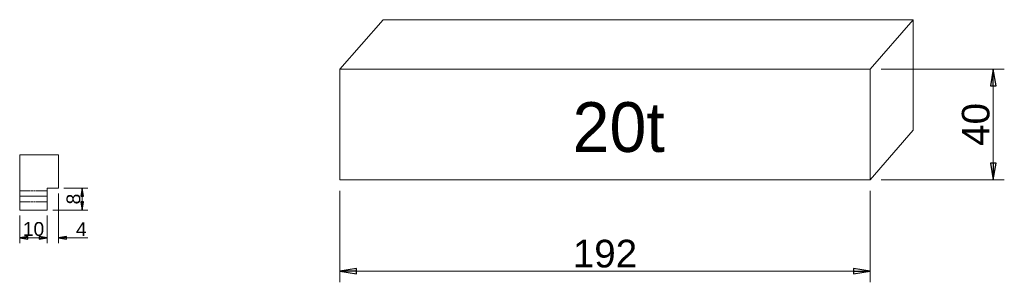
# Model space of a CAD drawing. Header units: millimetres. Extents: x 41 to 1655, y -379 to 1151.
# Tile 30 of 56: x 690 to 1047, y -379 to -284. Entities that reach past the tile are written whole.
import ezdxf

# ---------------------------------------------------------------- set-up
doc = ezdxf.new("R2010")
doc.units = ezdxf.units.MM
doc.header["$LTSCALE"] = 4
doc.linetypes.add('CHAIN', pattern=[0.3543, 0.2362, -0.0295, 0.0591, -0.0295])
doc.linetypes.add('DASHED', pattern=[0.2068, 0.1655, -0.0413])
doc.layers.get('0').update_dxf_attribs({"lineweight": 15})
doc.layers.add('가려진 모거리(ISO)', color=9, linetype='DASHED', lineweight=15, true_color=0x808080)
doc.layers.add('중심 선(ISO)', color=1, linetype='CHAIN', lineweight=15, true_color=0xff0000)
doc.layers.add('치수(ISO)', color=7, linetype='Continuous', lineweight=25)
doc.styles.add('HC-TECH', font='arial.ttf')
doc.dimstyles.new('HC-TECH', dxfattribs={"dimscale": 4, "dimtxt": 2.5, "dimasz": 1.5, "dimexe": 1, "dimexo": 1, "dimgap": 0.3, "dimtad": 1, "dimtoh": 1, "dimrnd": 1e-08, "dimtxsty": 'HC-TECH', "dimblk": 'Filled-1', "dimcen": 0.09, "dimdle": 8, "dimclrd": 150, "dimclre": 150, "dimclrt": 196, "dimadec": 1, "dimazin": 3, "dimtfac": 0.72, "dimtmove": 0, "dimatfit": 3, "dimldrblk": 'Filled-2', "dimfxl": 1, "dimtolj": 1, "dimlwd": 5, "dimlwe": 5, "dimarcsym": 0})

# ---------------------------------------------------------------- blocks, each defined once
blk = doc.blocks.new('Filled-1')
at = {"color": 0}
for p, q in [((0, 0), (-1, 0.167)), ((-1, 0.167), (-1, -0.167)), ((-1, 0), (0, 0)), ((-1, -0.167), (0, 0))]:
    blk.add_line(p, q, dxfattribs=at)
at = {"color": 0, "flags": 128}
blk.add_lwpolyline([(-1, -0.167), (0, 0), (-1, 0.167), (-1, -0.167)], dxfattribs=at)
at = {"color": 0}
blk.add_solid([(-1, -0.167), (0, 0), (-1, 0.167), (-1, -0.167)], dxfattribs=at)
blk = doc.blocks.new('*D59')
at = {"layer": 'Defpoints', "color": 0, "linetype": 'Continuous', "transparency": 16777216}
for p in [(806.36, -342), (998.36, -342), (998.36, -375.11)]:
    blk.add_point(p, dxfattribs=at)
at = {"layer": '치수(ISO)', "color": 150, "linetype": 'Continuous', "lineweight": 5, "transparency": 16777216}
for p, q in [((806.36, -346), (806.36, -379.11)), ((998.36, -346), (998.36, -379.11)), ((812.36, -375.11), (992.36, -375.11))]:
    blk.add_line(p, q, dxfattribs=at)
at = {"layer": '치수(ISO)', "color": 150, "linetype": 'Continuous', "lineweight": 5, "transparency": 16777216, "xscale": 6, "yscale": 6, "zscale": 6, "rotation": 180}
blk.add_blockref('Filled-1', (806.36, -375.11), dxfattribs=at)
at = {"layer": '치수(ISO)', "color": 150, "linetype": 'Continuous', "lineweight": 5, "transparency": 16777216, "xscale": 6, "yscale": 6, "zscale": 6}
blk.add_blockref('Filled-1', (998.36, -375.11), dxfattribs=at)
at = {"layer": '치수(ISO)', "color": 196, "linetype": 'Continuous', "lineweight": 9, "transparency": 16777216, "insert": (902.36, -368.8), "char_height": 10, "attachment_point": 5, "style": 'HC-TECH'}
blk.add_mtext('\\A1;192', dxfattribs=at)
blk = doc.blocks.new('Filled-2')
at = {"color": 0}
for p, q in [((0, 0), (-1, 0.25)), ((-1, 0.25), (-1, -0.25)), ((-1, 0), (0, 0)), ((-1, -0.25), (0, 0))]:
    blk.add_line(p, q, dxfattribs=at)
at = {"color": 0, "flags": 128}
blk.add_lwpolyline([(-1, -0.25), (0, 0), (-1, 0.25), (-1, -0.25)], dxfattribs=at)
at = {"color": 0}
blk.add_solid([(-1, -0.25), (0, 0), (-1, 0.25), (-1, -0.25)], dxfattribs=at)
blk = doc.blocks.new('*D60')
at = {"layer": 'Defpoints', "color": 0, "linetype": 'Continuous', "transparency": 16777216}
for p in [(998.36, -302), (998.36, -342), (1043, -342)]:
    blk.add_point(p, dxfattribs=at)
at = {"layer": '치수(ISO)', "color": 150, "linetype": 'Continuous', "lineweight": 5, "transparency": 16777216}
for p, q in [((1002.36, -302), (1047, -302)), ((1043, -308), (1043, -336)), ((1002.36, -342), (1047, -342))]:
    blk.add_line(p, q, dxfattribs=at)
at = {"layer": '치수(ISO)', "color": 150, "linetype": 'Continuous', "lineweight": 5, "transparency": 16777216, "xscale": 6, "yscale": 6, "zscale": 6}
for p, rotation in [((1043, -302), 90), ((1043, -342), 270)]:
    blk.add_blockref('Filled-1', p, dxfattribs=dict(at, rotation=rotation))
at = {"layer": '치수(ISO)', "color": 196, "linetype": 'Continuous', "lineweight": 9, "transparency": 16777216, "insert": (1036.69, -322), "char_height": 10, "attachment_point": 5, "rotation": 90, "style": 'HC-TECH'}
blk.add_mtext('\\A1;40', dxfattribs=at)
blk = doc.blocks.new('*D82')
at = {"layer": 'Defpoints', "color": 0, "linetype": 'Continuous', "transparency": 16777216}
for p in [(690.36, -353), (700.36, -353), (700.36, -363)]:
    blk.add_point(p, dxfattribs=at)
at = {"layer": '치수(ISO)', "color": 150, "linetype": 'Continuous', "lineweight": 5, "transparency": 16777216}
for p, q in [((690.36, -355), (690.36, -365)), ((700.36, -355), (700.36, -365)), ((693.36, -363), (697.36, -363))]:
    blk.add_line(p, q, dxfattribs=at)
at = {"layer": '치수(ISO)', "color": 150, "linetype": 'Continuous', "lineweight": 5, "transparency": 16777216, "xscale": 3, "yscale": 3, "zscale": 3, "rotation": 180}
blk.add_blockref('Filled-1', (690.36, -363), dxfattribs=at)
at = {"layer": '치수(ISO)', "color": 150, "linetype": 'Continuous', "lineweight": 5, "transparency": 16777216, "xscale": 3, "yscale": 3, "zscale": 3}
blk.add_blockref('Filled-1', (700.36, -363), dxfattribs=at)
at = {"layer": '치수(ISO)', "color": 196, "linetype": 'Continuous', "lineweight": 9, "transparency": 16777216, "insert": (695.36, -359.85), "char_height": 5, "attachment_point": 5, "style": 'HC-TECH'}
blk.add_mtext('\\A1;10', dxfattribs=at)
blk = doc.blocks.new('*D83')
at = {"layer": 'Defpoints', "color": 0, "linetype": 'Continuous', "transparency": 16777216}
for p in [(704.36, -345), (700.36, -353), (704.36, -363)]:
    blk.add_point(p, dxfattribs=at)
at = {"layer": '치수(ISO)', "color": 150, "linetype": 'Continuous', "lineweight": 5, "transparency": 16777216}
for p, q in [((704.36, -347), (704.36, -365)), ((700.36, -355), (700.36, -365)), ((697.36, -363), (694.36, -363)), ((707.36, -363), (715.02, -363))]:
    blk.add_line(p, q, dxfattribs=at)
at = {"layer": '치수(ISO)', "color": 150, "linetype": 'Continuous', "lineweight": 5, "transparency": 16777216, "xscale": 3, "yscale": 3, "zscale": 3}
blk.add_blockref('Filled-1', (700.36, -363), dxfattribs=at)
at = {"layer": '치수(ISO)', "color": 150, "linetype": 'Continuous', "lineweight": 5, "transparency": 16777216, "xscale": 3, "yscale": 3, "zscale": 3, "rotation": 180}
blk.add_blockref('Filled-1', (704.36, -363), dxfattribs=at)
at = {"layer": '치수(ISO)', "color": 196, "linetype": 'Continuous', "lineweight": 9, "transparency": 16777216, "insert": (712.69, -359.9), "char_height": 5, "attachment_point": 5, "style": 'HC-TECH'}
blk.add_mtext('\\A1;4', dxfattribs=at)
blk = doc.blocks.new('*D86')
at = {"layer": 'Defpoints', "color": 0, "linetype": 'Continuous', "transparency": 16777216}
for p in [(704.36, -345), (700.36, -353), (713, -353)]:
    blk.add_point(p, dxfattribs=at)
at = {"layer": '치수(ISO)', "color": 150, "linetype": 'Continuous', "lineweight": 5, "transparency": 16777216}
for p, q in [((706.36, -345), (715, -345)), ((713, -348), (713, -350)), ((702.36, -353), (715, -353))]:
    blk.add_line(p, q, dxfattribs=at)
at = {"layer": '치수(ISO)', "color": 150, "linetype": 'Continuous', "lineweight": 5, "transparency": 16777216, "xscale": 3, "yscale": 3, "zscale": 3}
for p, rotation in [((713, -345), 90), ((713, -353), 270)]:
    blk.add_blockref('Filled-1', p, dxfattribs=dict(at, rotation=rotation))
at = {"layer": '치수(ISO)', "color": 196, "linetype": 'Continuous', "lineweight": 9, "transparency": 16777216, "insert": (709.85, -349), "char_height": 5, "attachment_point": 5, "rotation": 90, "style": 'HC-TECH'}
blk.add_mtext('\\A1;8', dxfattribs=at)

msp = doc.modelspace()

# ---------------------------------------------------------------- linework, layer by layer
for p, q in [((806.359, -302), (822, -284.111)), ((822, -284.111), (1014, -284.111)), ((998.359, -302), (1014, -284.111)), ((1014, -284.111), (1014, -324.111)), ((806.359, -302), (998.359, -302)), ((806.359, -342), (806.359, -302)), ((998.359, -302), (998.359, -342)), ((1014, -324.111), (998.359, -342)), ((690.359, -353), (690.359, -333)), ((704.359, -333), (690.359, -333)), ((704.359, -333), (704.359, -345)), ((998.359, -342), (806.359, -342)), ((704.359, -345), (700.359, -345)), ((700.359, -345), (700.359, -353)), ((700.359, -353), (690.359, -353))]:
    msp.add_line(p, q)
at = {"layer": '가려진 모거리(ISO)'}
for p, q in [((690.359, -346), (700.359, -346)), ((690.359, -350), (700.359, -350))]:
    msp.add_line(p, q, dxfattribs=at)
at = {"layer": '중심 선(ISO)'}
msp.add_line((690.359, -348), (700.359, -348), dxfattribs=at)

# ---------------------------------------------------------------- texts
at = {"insert": (890.6, -313.95), "char_height": 18, "attachment_point": 1}
msp.add_mtext_dynamic_manual_height_columns('20t', width=28, gutter_width=1, heights=[0], dxfattribs=at)

# ---------------------------------------------------------------- dimensions: what is measured, and where the dimension line sits
at = {"layer": '치수(ISO)', "color": 150, "linetype": 'Continuous', "lineweight": 9, "true_color": 0x0080ff}
for base, p1, p2, override, picture, middle in [((1043, -342), (998.359, -302), (998.359, -342), {"dimtoh": 0, "dimtofl": 0, "dimatfit": 1}, '*D60', (1036.694, -322)), ((713, -353), (704.359, -345), (700.359, -353), {"dimscale": 2, "dimtoh": 0, "dimtofl": 0, "dimatfit": 1}, '*D86', (709.847, -349))]:
    dim = msp.add_linear_dim(base=base, p1=p1, p2=p2, angle=90, dimstyle='HC-TECH', override=override, dxfattribs=at)
    dim.commit()
    dim.dimension.update_dxf_attribs({"geometry": picture, "text_midpoint": middle})
for base, p1, p2, override, picture, middle in [((998.359, -375.111), (806.359, -342), (998.359, -342), {"dimtoh": 0, "dimtofl": 0, "dimatfit": 1}, '*D59', (902.359, -368.805)), ((704.359, -363), (700.359, -353), (704.359, -345), {"dimscale": 2, "dimtoh": 0, "dimtofl": 0, "dimatfit": 1}, '*D83', (712.688, -359.9)), ((700.359, -363), (690.359, -353), (700.359, -353), {"dimscale": 2, "dimtoh": 0, "dimtofl": 0, "dimatfit": 1}, '*D82', (695.359, -359.847))]:
    dim = msp.add_linear_dim(base=base, p1=p1, p2=p2, dimstyle='HC-TECH', override=override, dxfattribs=at)
    dim.commit()
    dim.dimension.update_dxf_attribs({"geometry": picture, "text_midpoint": middle})

doc.saveas('drawing.dxf')
